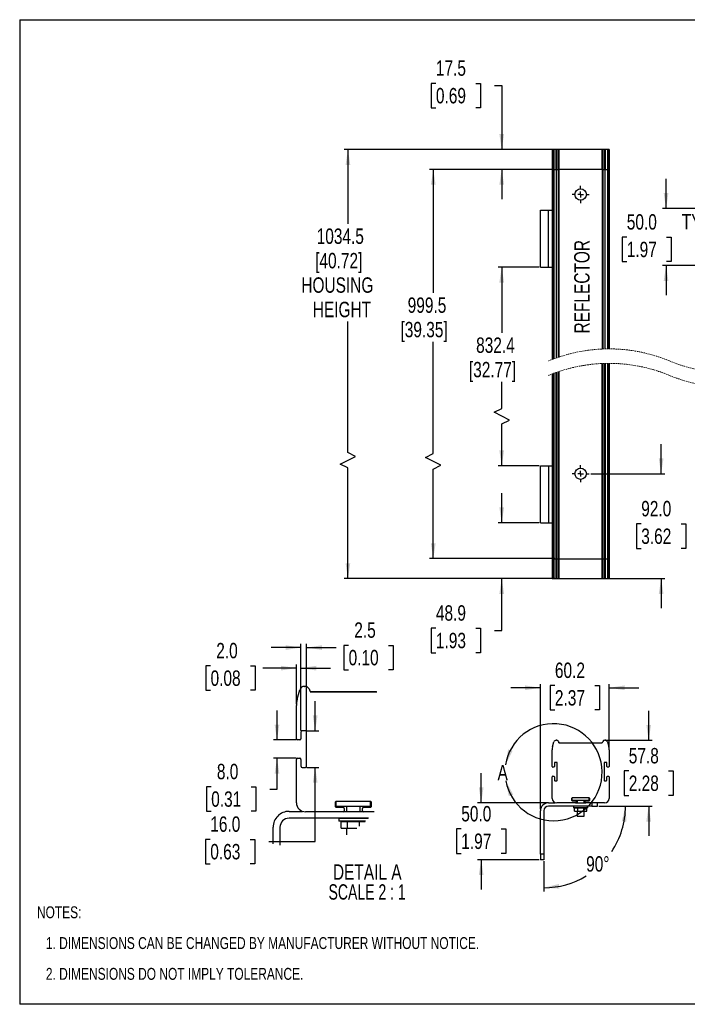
# Model space of a CAD drawing. Header units: millimetres. Extents: x 0 to 1118, y 0 to 864.
# Tile 1 of 3: x 0 to 585, y 0 to 864. Entities that reach past the tile are written whole.
import ezdxf

# ---------------------------------------------------------------- set-up
doc = ezdxf.new("R2010")
doc.units = ezdxf.units.MM
doc.linetypes.add('CENTERX2', pattern=[20.32, 12.7, -2.54, 2.54, -2.54])
doc.linetypes.add('HIDDEN', pattern=[1.905, 1.27, -0.635])
doc.layers.add('CENTER', color=40, linetype='CENTERX2')
doc.layers.add('DIMENSIONS', color=140, linetype='Continuous', lineweight=25)
doc.layers.add('TEXT', color=140, linetype='Continuous', lineweight=25)
doc.styles.add('SLDTEXTSTYLE0', font='TXT', dxfattribs={"width": 0.75})
doc.styles.add('SLDTEXTSTYLE1', font='TXT', dxfattribs={"width": 0.681818})
doc.dimstyles.new('SLDDIMSTYLE1', dxfattribs={"dimtxt": 13.5, "dimasz": 13.5, "dimexe": 0, "dimexo": 0.0625, "dimgap": 3.375, "dimtad": 0, "dimtih": 1, "dimtoh": 1, "dimdec": 1, "dimrnd": 1e-09, "dimzin": 4, "dimdsep": 46, "dimtxsty": 'SLDTEXTSTYLE0', "dimsah": 1, "dimcen": 0.09, "dimadec": 0, "dimazin": 1, "dimtfac": 1, "dimtdec": 1, "dimtmove": 0, "dimatfit": 0, "dimfxl": 0, "dimfrac": 2, "dimtolj": 1, "dimtzin": 12, "dimarcsym": 0})
doc.dimstyles.new('SLDDIMSTYLE2', dxfattribs={"dimtxt": 13.5, "dimasz": 13.5, "dimexe": 0, "dimexo": 0.0625, "dimgap": 3.375, "dimtad": 0, "dimtih": 1, "dimtoh": 1, "dimdec": 1, "dimrnd": 1e-09, "dimzin": 12, "dimdsep": 46, "dimtxsty": 'SLDTEXTSTYLE0', "dimsah": 1, "dimcen": 0.09, "dimadec": 0, "dimazin": 3, "dimtfac": 1, "dimtdec": 1, "dimtofl": 0, "dimtmove": 0, "dimatfit": 3, "dimfxl": 0, "dimfrac": 2, "dimtolj": 1, "dimtzin": 12, "dimarcsym": 0})
doc.dimstyles.new('SLDDIMSTYLE3', dxfattribs={"dimtxt": 13.5, "dimasz": 13.5, "dimexe": 0, "dimexo": 0.0625, "dimgap": 3.375, "dimtad": 0, "dimtih": 1, "dimtoh": 1, "dimdec": 1, "dimrnd": 1e-09, "dimzin": 12, "dimdsep": 46, "dimtxsty": 'SLDTEXTSTYLE0', "dimsah": 1, "dimcen": 0.09, "dimadec": 0, "dimazin": 3, "dimtfac": 1, "dimtdec": 1, "dimtmove": 0, "dimatfit": 0, "dimfxl": 0, "dimfrac": 2, "dimtolj": 1, "dimtzin": 12, "dimarcsym": 0})
doc.dimstyles.new('SLDDIMSTYLE4', dxfattribs={"dimtxt": 13.5, "dimasz": 13.5, "dimexe": 0, "dimexo": 0.0625, "dimgap": 3.375, "dimtad": 0, "dimtih": 1, "dimtoh": 1, "dimdec": 4, "dimzin": 12, "dimdsep": 46, "dimtxsty": 'SLDTEXTSTYLE0', "dimsah": 1, "dimcen": 0.09, "dimadec": 0, "dimazin": 3, "dimtfac": 1, "dimtdec": 0, "dimtofl": 0, "dimtmove": 0, "dimatfit": 3, "dimfxl": 0, "dimfrac": 2, "dimtolj": 1, "dimtzin": 12, "dimarcsym": 0})
doc.dimstyles.new('SLDDIMSTYLE5', dxfattribs={"dimtxt": 13.5, "dimasz": 13.5, "dimexe": 0, "dimexo": 0.0625, "dimgap": 3.375, "dimtad": 0, "dimtih": 1, "dimtoh": 1, "dimdec": 1, "dimlfac": 0.5, "dimrnd": 1e-09, "dimzin": 12, "dimdsep": 46, "dimtxsty": 'SLDTEXTSTYLE0', "dimsah": 1, "dimcen": 0.09, "dimadec": 0, "dimazin": 3, "dimtfac": 1, "dimtdec": 1, "dimtmove": 0, "dimatfit": 0, "dimfxl": 0, "dimfrac": 2, "dimtolj": 1, "dimtzin": 12, "dimarcsym": 0})
doc.dimstyles.new('SLDDIMSTYLE6', dxfattribs={"dimtxt": 13.5, "dimasz": 13.5, "dimexe": 0, "dimexo": 0.0625, "dimgap": 3.375, "dimtad": 0, "dimtih": 1, "dimtoh": 1, "dimdec": 1, "dimlfac": 0.5, "dimrnd": 1e-09, "dimzin": 4, "dimdsep": 46, "dimtxsty": 'SLDTEXTSTYLE0', "dimsah": 1, "dimcen": 0.09, "dimadec": 0, "dimazin": 1, "dimtfac": 1, "dimtdec": 1, "dimtmove": 0, "dimatfit": 0, "dimfxl": 0, "dimfrac": 2, "dimtolj": 1, "dimtzin": 12, "dimarcsym": 0})

# ---------------------------------------------------------------- blocks, each defined once
blk = doc.blocks.new('SW_NOTE_0_2')
at = {"layer": 'TEXT', "color": 0, "attachment_point": 1, "style": 'SLDTEXTSTYLE0'}
for s, insert, char_height in [('NOTES:', (0, 13.46), 10.439), ('1. DIMENSIONS CAN BE CHANGED BY MANUFACTURER WITHOUT NOTICE.', (7.83, -13.54), 10.4394), ('2. DIMENSIONS DO NOT IMPLY TOLERANCE.', (7.83, -40.54), 10.4394)]:
    blk.add_mtext(s, dxfattribs=dict(at, insert=insert, char_height=char_height))
blk = doc.blocks.new('_D_4')
at = {"layer": 'DIMENSIONS'}
for p, q in [((422.59, 422.29), (422.59, 448.25)), ((455.32, 422.29), (419.41, 422.29)), ((469.27, 373.37), (419.41, 373.37)), ((422.59, 327.86), (422.59, 373.37)), ((364.89, 329.85), (360.77, 329.85)), ((360.77, 329.85), (360.77, 308.42)), ((399.8, 329.85), (403.91, 329.85)), ((403.91, 329.85), (403.91, 308.42)), ((416.24, 327.86), (422.59, 327.86)), ((360.77, 308.42), (364.89, 308.42)), ((403.91, 308.42), (399.8, 308.42))]:
    blk.add_line(p, q, dxfattribs=at)
for points in [[(422.59, 422.29), (424.67, 435.79), (420.51, 435.79)], [(422.59, 373.37), (420.51, 359.87), (424.67, 359.87)]]:
    blk.add_solid(points, dxfattribs=at)
at = {"layer": 'DIMENSIONS', "char_height": 13.5, "attachment_point": 1, "style": 'SLDTEXTSTYLE0'}
for s, insert in [('48.9', (364.89, 349.99)), ('1.93', (364.89, 325.82))]:
    blk.add_mtext(s, dxfattribs=dict(at, insert=insert))
blk = doc.blocks.new('_D_5')
at = {"layer": 'DIMENSIONS'}
for p, q in [((455.32, 646.58), (419.41, 646.58)), ((422.59, 646.58), (422.59, 588.93)), ((422.59, 522.61), (422.59, 546.07)), ((415.84, 519.24), (422.59, 522.61)), ((429.34, 512.49), (415.84, 519.24)), ((422.59, 509.11), (429.34, 512.49)), ((422.59, 472.29), (422.59, 509.11)), ((455.32, 472.29), (419.41, 472.29))]:
    blk.add_line(p, q, dxfattribs=at)
for points in [[(422.59, 646.58), (420.51, 633.08), (424.67, 633.08)], [(422.59, 472.29), (424.67, 485.79), (420.51, 485.79)]]:
    blk.add_solid(points, dxfattribs=at)
at = {"layer": 'DIMENSIONS', "char_height": 13.5, "attachment_point": 1, "style": 'SLDTEXTSTYLE0'}
for s, insert in [('832.4', (400.15, 584.9)), ('[32.77]', (393.83, 563.47))]:
    blk.add_mtext(s, dxfattribs=dict(at, insert=insert))
blk = doc.blocks.new('_D_6')
at = {"layer": 'DIMENSIONS'}
for p, q in [((467.01, 732.26), (359.41, 732.26)), ((362.59, 732.26), (362.59, 624.01)), ((362.59, 482.97), (362.59, 581.14)), ((355.84, 479.59), (362.59, 482.97)), ((369.34, 472.84), (355.84, 479.59)), ((362.59, 469.47), (369.34, 472.84)), ((362.59, 390.87), (362.59, 469.47)), ((469.27, 390.87), (359.41, 390.87))]:
    blk.add_line(p, q, dxfattribs=at)
for points in [[(362.59, 732.26), (360.51, 718.76), (364.67, 718.76)], [(362.59, 390.87), (364.67, 404.37), (360.51, 404.37)]]:
    blk.add_solid(points, dxfattribs=at)
at = {"layer": 'DIMENSIONS', "char_height": 13.5, "attachment_point": 1, "style": 'SLDTEXTSTYLE0'}
for s, insert in [('999.5', (340.15, 619.98)), ('[39.35]', (333.83, 598.55))]:
    blk.add_mtext(s, dxfattribs=dict(at, insert=insert))
blk = doc.blocks.new('_D_7')
at = {"layer": 'DIMENSIONS'}
for p, q in [((364.89, 807.75), (360.77, 807.75)), ((360.77, 807.75), (360.77, 786.32)), ((399.8, 807.75), (403.91, 807.75)), ((403.91, 807.75), (403.91, 786.32)), ((416.24, 805.76), (422.59, 805.76)), ((422.59, 805.76), (422.59, 749.76)), ((360.77, 786.32), (364.89, 786.32)), ((403.91, 786.32), (399.8, 786.32)), ((469.27, 749.76), (419.41, 749.76)), ((467.01, 732.26), (419.41, 732.26)), ((422.59, 732.26), (422.59, 706.3))]:
    blk.add_line(p, q, dxfattribs=at)
for points in [[(422.59, 749.76), (424.67, 763.26), (420.51, 763.26)], [(422.59, 732.26), (420.51, 718.76), (424.67, 718.76)]]:
    blk.add_solid(points, dxfattribs=at)
at = {"layer": 'DIMENSIONS', "char_height": 13.5, "attachment_point": 1, "style": 'SLDTEXTSTYLE0'}
for s, insert in [('17.5', (364.89, 827.9)), ('0.69', (364.89, 803.72))]:
    blk.add_mtext(s, dxfattribs=dict(at, insert=insert))
blk = doc.blocks.new('_D_8')
at = {"layer": 'DIMENSIONS'}
for p, q in [((469.27, 749.76), (284.6, 749.76)), ((287.78, 749.76), (287.78, 684.49)), ((287.78, 483.98), (287.78, 598.77)), ((294.53, 480.6), (287.78, 483.98)), ((281.03, 473.85), (294.53, 480.6)), ((287.78, 470.48), (281.03, 473.85)), ((287.78, 373.37), (287.78, 470.48)), ((469.27, 373.37), (284.6, 373.37))]:
    blk.add_line(p, q, dxfattribs=at)
for points in [[(287.78, 749.76), (285.7, 736.26), (289.85, 736.26)], [(287.78, 373.37), (289.85, 386.87), (285.7, 386.87)]]:
    blk.add_solid(points, dxfattribs=at)
at = {"layer": 'DIMENSIONS', "char_height": 13.5, "attachment_point": 1, "style": 'SLDTEXTSTYLE0'}
for s, insert in [('1034.5', (260.35, 680.46)), ('[40.72]', (259.01, 659.03)), ('HOUSING', (246.89, 637.6)), ('HEIGHT', (256.93, 616.17))]:
    blk.add_mtext(s, dxfattribs=dict(at, insert=insert))
blk = doc.blocks.new('_D_9')
at = {"layer": 'DIMENSIONS'}
for p, q in [((566.68, 697.97), (566.68, 723.93)), ((611.35, 697.97), (563.5, 697.97)), ((532.24, 672.87), (528.13, 672.87)), ((528.13, 672.87), (528.13, 651.44)), ((567.15, 672.87), (571.27, 672.87)), ((571.27, 672.87), (571.27, 651.44)), ((528.13, 651.44), (532.24, 651.44)), ((611.35, 647.97), (563.5, 647.97)), ((566.68, 647.97), (566.68, 622.01)), ((571.27, 651.44), (567.15, 651.44))]:
    blk.add_line(p, q, dxfattribs=at)
for points in [[(566.68, 697.97), (568.75, 711.47), (564.6, 711.47)], [(566.68, 647.97), (564.6, 634.47), (568.75, 634.47)]]:
    blk.add_solid(points, dxfattribs=at)
at = {"layer": 'DIMENSIONS', "char_height": 13.5, "attachment_point": 1, "style": 'SLDTEXTSTYLE0'}
for s, insert in [('50.0', (532.24, 693.01)), ('TYP', (580.44, 693.22)), ('1.97', (532.24, 668.84))]:
    blk.add_mtext(s, dxfattribs=dict(at, insert=insert))
blk = doc.blocks.new('_D_10')
at = {"layer": 'DIMENSIONS'}
for p, q in [((562.36, 465.37), (562.36, 491.33)), ((500.59, 465.37), (565.54, 465.37)), ((544.91, 421.35), (540.79, 421.35)), ((540.79, 421.35), (540.79, 399.92)), ((579.82, 421.35), (583.93, 421.35)), ((583.93, 421.35), (583.93, 399.92)), ((540.79, 399.92), (544.91, 399.92)), ((583.93, 399.92), (579.82, 399.92)), ((514.28, 373.37), (565.54, 373.37)), ((562.36, 373.37), (562.36, 347.4))]:
    blk.add_line(p, q, dxfattribs=at)
for points in [[(562.36, 465.37), (564.44, 478.87), (560.29, 478.87)], [(562.36, 373.37), (560.29, 359.87), (564.44, 359.87)]]:
    blk.add_solid(points, dxfattribs=at)
at = {"layer": 'DIMENSIONS', "char_height": 13.5, "attachment_point": 1, "style": 'SLDTEXTSTYLE0'}
for s, insert in [('92.0', (544.91, 441.5)), ('3.62', (544.91, 417.32))]:
    blk.add_mtext(s, dxfattribs=dict(at, insert=insert))
blk = doc.blocks.new('SW_CENTERMARKSYMBOL_0')
at = {"layer": 'CENTER', "color": 0}
for p, q in [((-5.08, 0), (-7.54, 0)), ((0, 0), (-2.54, 0)), ((0, 5.08), (0, 7.54)), ((0, 0), (0, 2.54)), ((0, 0), (0, -2.54)), ((0, 0), (2.54, 0)), ((5.08, 0), (7.54, 0)), ((0, -5.08), (0, -7.54))]:
    blk.add_line(p, q, dxfattribs=at)
blk = doc.blocks.new('SW_CENTERMARKSYMBOL_3')
at = {"layer": 'CENTER', "color": 0}
for p, q in [((-5.08, 0), (-7.54, 0)), ((0, 0), (-2.54, 0)), ((0, 5.08), (0, 7.54)), ((0, 0), (0, 2.54)), ((0, 0), (0, -2.54)), ((0, 0), (2.54, 0)), ((5.08, 0), (7.54, 0)), ((0, -5.08), (0, -7.54))]:
    blk.add_line(p, q, dxfattribs=at)
blk = doc.blocks.new('_D_11')
at = {"layer": 'DIMENSIONS'}
for p, q in [((404.59, 176.8), (404.59, 202.76)), ((462.32, 176.8), (401.41, 176.8)), ((387.13, 153.79), (383.02, 153.79)), ((383.02, 153.79), (383.02, 132.36)), ((422.05, 153.79), (426.16, 153.79)), ((426.16, 153.79), (426.16, 132.36)), ((383.02, 132.36), (387.13, 132.36)), ((426.16, 132.36), (422.05, 132.36)), ((455.32, 126.8), (401.41, 126.8)), ((404.59, 126.8), (404.59, 100.84))]:
    blk.add_line(p, q, dxfattribs=at)
for points in [[(404.59, 176.8), (406.67, 190.3), (402.51, 190.3)], [(404.59, 126.8), (402.51, 113.3), (406.67, 113.3)]]:
    blk.add_solid(points, dxfattribs=at)
at = {"layer": 'DIMENSIONS', "char_height": 13.5, "attachment_point": 1, "style": 'SLDTEXTSTYLE0'}
for s, insert in [('50.0', (387.13, 173.93)), ('1.97', (387.13, 149.76))]:
    blk.add_mtext(s, dxfattribs=dict(at, insert=insert))
blk = doc.blocks.new('_D_12')
at = {"layer": 'DIMENSIONS'}
for p, q in [((456.59, 277.61), (430.63, 277.61)), ((456.59, 171.07), (456.59, 280.78)), ((469.23, 279.59), (465.11, 279.59)), ((465.11, 279.59), (465.11, 258.16)), ((504.14, 279.59), (508.25, 279.59)), ((508.25, 279.59), (508.25, 258.16)), ((516.78, 224.46), (516.78, 280.78)), ((516.78, 277.61), (542.74, 277.61)), ((465.11, 258.16), (469.23, 258.16)), ((508.25, 258.16), (504.14, 258.16))]:
    blk.add_line(p, q, dxfattribs=at)
for points in [[(456.59, 277.61), (443.09, 279.68), (443.09, 275.53)], [(516.78, 277.61), (530.28, 275.53), (530.28, 279.68)]]:
    blk.add_solid(points, dxfattribs=at)
at = {"layer": 'DIMENSIONS', "char_height": 13.5, "attachment_point": 1, "style": 'SLDTEXTSTYLE0'}
for s, insert in [('60.2', (469.23, 299.74)), ('2.37', (469.23, 275.57))]:
    blk.add_mtext(s, dxfattribs=dict(at, insert=insert))
blk = doc.blocks.new('_D_13')
at = {"layer": 'DIMENSIONS'}
for p, q in [((551.44, 231.59), (551.44, 257.55)), ((514.54, 231.59), (554.61, 231.59)), ((533.98, 204.68), (529.87, 204.68)), ((529.87, 204.68), (529.87, 183.25)), ((568.89, 204.68), (573.01, 204.68)), ((573.01, 204.68), (573.01, 183.25)), ((529.87, 183.25), (533.98, 183.25)), ((573.01, 183.25), (568.89, 183.25)), ((507.86, 173.8), (554.61, 173.8)), ((551.44, 173.8), (551.44, 147.84))]:
    blk.add_line(p, q, dxfattribs=at)
for points in [[(551.44, 231.59), (553.51, 245.09), (549.36, 245.09)], [(551.44, 173.8), (549.36, 160.3), (553.51, 160.3)]]:
    blk.add_solid(points, dxfattribs=at)
at = {"layer": 'DIMENSIONS', "char_height": 13.5, "attachment_point": 1, "style": 'SLDTEXTSTYLE0'}
for s, insert in [('57.8', (533.98, 224.83)), ('2.28', (533.98, 200.66))]:
    blk.add_mtext(s, dxfattribs=dict(at, insert=insert))
blk = doc.blocks.new('_D_14')
at = {"layer": 'DIMENSIONS'}
for p, q in [((507.86, 173.8), (534.32, 173.8)), ((459.59, 125.53), (459.59, 99.07))]:
    blk.add_line(p, q, dxfattribs=at)
for start, end in [(326.12703, 0), (270, 301.15754)]:
    blk.add_arc((459.59, 173.8), 71.56, start, end, dxfattribs=at)
for points in [[(531.14, 173.8), (527.82, 160.55), (531.96, 160.17)], [(459.59, 102.25), (473.22, 101.44), (472.84, 105.57)]]:
    blk.add_solid(points, dxfattribs=at)
at = {"layer": 'DIMENSIONS', "insert": (496.61, 129.89), "char_height": 13.5, "attachment_point": 1, "style": 'SLDTEXTSTYLE0'}
blk.add_mtext('90°', dxfattribs=at)
blk = doc.blocks.new('_D_18')
at = {"layer": 'DIMENSIONS'}
for p, q in [((246.55, 312.86), (220.59, 312.86)), ((246.55, 240.1), (246.55, 316.03)), ((251.55, 240.1), (251.55, 316.03)), ((251.55, 312.86), (277.37, 312.86)), ((288.34, 314.85), (284.23, 314.85)), ((284.23, 314.85), (284.23, 293.41)), ((323.25, 314.85), (327.36, 314.85)), ((327.36, 314.85), (327.36, 293.41)), ((284.23, 293.41), (288.34, 293.41)), ((327.36, 293.41), (323.25, 293.41))]:
    blk.add_line(p, q, dxfattribs=at)
for points in [[(246.55, 312.86), (233.05, 314.93), (233.05, 310.78)], [(251.55, 312.86), (265.05, 310.78), (265.05, 314.93)]]:
    blk.add_solid(points, dxfattribs=at)
at = {"layer": 'DIMENSIONS', "char_height": 13.5, "attachment_point": 1, "style": 'SLDTEXTSTYLE0'}
for s, insert in [('2.5', (293.33, 334.99)), ('0.10', (288.34, 310.82))]:
    blk.add_mtext(s, dxfattribs=dict(at, insert=insert))
blk = doc.blocks.new('_D_19')
at = {"layer": 'DIMENSIONS'}
for p, q in [((167.32, 296.85), (163.21, 296.85)), ((163.21, 296.85), (163.21, 275.41)), ((202.23, 296.85), (206.35, 296.85)), ((206.35, 296.85), (206.35, 275.41)), ((242.55, 294.86), (213.2, 294.86)), ((242.55, 263.29), (242.55, 298.03)), ((246.55, 240.1), (246.55, 298.03)), ((246.55, 294.86), (272.51, 294.86)), ((163.21, 275.41), (167.32, 275.41)), ((206.35, 275.41), (202.23, 275.41))]:
    blk.add_line(p, q, dxfattribs=at)
for points in [[(242.55, 294.86), (229.05, 296.93), (229.05, 292.78)], [(246.55, 294.86), (260.05, 292.78), (260.05, 296.93)]]:
    blk.add_solid(points, dxfattribs=at)
at = {"layer": 'DIMENSIONS', "char_height": 13.5, "attachment_point": 1, "style": 'SLDTEXTSTYLE0'}
for s, insert in [('2.0', (172.31, 316.99)), ('0.08', (167.32, 292.82))]:
    blk.add_mtext(s, dxfattribs=dict(at, insert=insert))
blk = doc.blocks.new('_D_20')
at = {"layer": 'DIMENSIONS'}
for p, q in [((225.58, 231.83), (225.58, 257.79)), ((242.28, 231.83), (222.41, 231.83)), ((242.28, 215.83), (222.41, 215.83)), ((225.58, 188.8), (225.58, 215.83)), ((167.88, 190.79), (163.77, 190.79)), ((163.77, 190.79), (163.77, 169.36)), ((202.79, 190.79), (206.91, 190.79)), ((206.91, 190.79), (206.91, 169.36)), ((219.23, 188.8), (225.58, 188.8)), ((163.77, 169.36), (167.88, 169.36)), ((206.91, 169.36), (202.79, 169.36))]:
    blk.add_line(p, q, dxfattribs=at)
for points in [[(225.58, 231.83), (227.66, 245.33), (223.51, 245.33)], [(225.58, 215.83), (223.51, 202.33), (227.66, 202.33)]]:
    blk.add_solid(points, dxfattribs=at)
at = {"layer": 'DIMENSIONS', "char_height": 13.5, "attachment_point": 1, "style": 'SLDTEXTSTYLE0'}
for s, insert in [('8.0', (172.87, 210.93)), ('0.31', (167.88, 186.76))]:
    blk.add_mtext(s, dxfattribs=dict(at, insert=insert))
blk = doc.blocks.new('_D_21')
at = {"layer": 'DIMENSIONS'}
for p, q in [((259.05, 239.83), (259.05, 265.79)), ((251.82, 239.83), (262.22, 239.83)), ((251.82, 207.83), (262.22, 207.83)), ((259.05, 142.69), (259.05, 207.83)), ((167.09, 144.67), (162.98, 144.67)), ((162.98, 144.67), (162.98, 123.24)), ((202, 144.67), (206.12, 144.67)), ((206.12, 144.67), (206.12, 123.24)), ((218.44, 142.69), (259.05, 142.69)), ((162.98, 123.24), (167.09, 123.24)), ((206.12, 123.24), (202, 123.24))]:
    blk.add_line(p, q, dxfattribs=at)
for points in [[(259.05, 239.83), (261.13, 253.33), (256.97, 253.33)], [(259.05, 207.83), (256.97, 194.33), (261.13, 194.33)]]:
    blk.add_solid(points, dxfattribs=at)
at = {"layer": 'DIMENSIONS', "char_height": 13.5, "attachment_point": 1, "style": 'SLDTEXTSTYLE0'}
for s, insert in [('16.0', (167.09, 164.82)), ('0.63', (167.09, 140.64))]:
    blk.add_mtext(s, dxfattribs=dict(at, insert=insert))
blk = doc.blocks.new('SW_NOTE_0_3')
at = {"layer": 'TEXT', "color": 0, "char_height": 13.5, "attachment_point": 2}
for s, insert, style in [('DETAIL A', (36.28, 17.4), 'SLDTEXTSTYLE0'), ('SCALE 2 : 1', (36.16, -0.05), 'SLDTEXTSTYLE1')]:
    blk.add_mtext(s, dxfattribs=dict(at, insert=insert, style=style))

msp = doc.modelspace()

# ---------------------------------------------------------------- linework, layer by layer
at = {"color": 7, "linetype": 'Continuous'}
for p, q in [((-0.00051, 863.60028), (-0.00051, 0.00028)), ((-0.00051, 863.60028), (1117.59949, 863.60028)), ((1117.59949, 0.00028), (-0.00051, 0.00028))]:
    msp.add_line(p, q, dxfattribs=at)
for p, q in [((466.77822, 749.76438), (466.77822, 732.26437)), ((467.16299, 749.76438), (466.77822, 749.76438)), ((467.16299, 749.76438), (467.16299, 732.26437)), ((468.36378, 749.76438), (467.16299, 749.76438)), ((468.36378, 749.76438), (468.36378, 732.26437)), ((470.28683, 749.76438), (468.36378, 749.76438)), ((470.28683, 732.26437), (470.28683, 749.76438)), ((470.28683, 749.76438), (470.54314, 749.76438)), ((470.54314, 749.76438), (470.54314, 732.26437)), ((472.33199, 749.76438), (470.54314, 749.76438)), ((472.33199, 732.26437), (472.33199, 749.76438)), ((472.33199, 749.76438), (472.72642, 749.76438)), ((472.72642, 732.26437), (472.72642, 749.76438)), ((472.7792, 749.76438), (472.72642, 749.76438)), ((472.7792, 749.76438), (472.7792, 732.26437)), ((510.77725, 749.76438), (472.7792, 749.76438)), ((510.77725, 732.26437), (510.77725, 749.76438)), ((510.83003, 749.76438), (510.77725, 749.76438)), ((510.83003, 749.76438), (510.83003, 732.26437)), ((510.83003, 749.76438), (511.22446, 749.76438)), ((511.22446, 749.76438), (511.22446, 732.26437)), ((513.01332, 749.76438), (511.22446, 749.76438)), ((513.01332, 732.26437), (513.01332, 749.76438)), ((513.01332, 749.76438), (513.26962, 749.76438)), ((513.26962, 749.76438), (513.26962, 732.26437)), ((515.19267, 749.76438), (513.26962, 749.76438)), ((515.19267, 749.76438), (515.19267, 732.26437)), ((516.39347, 749.76438), (515.19267, 749.76438)), ((516.39347, 749.76438), (516.39347, 732.26437)), ((516.77823, 749.76438), (516.39347, 749.76438)), ((516.77823, 749.76438), (516.77823, 732.26437)), ((466.77822, 732.26437), (466.77822, 565.5356)), ((466.77822, 732.26437), (467.16299, 732.26437)), ((467.16299, 732.26437), (467.16299, 565.68416)), ((467.16299, 732.26437), (468.36378, 732.26437)), ((468.36378, 732.26437), (468.36378, 566.13939)), ((468.36378, 732.26437), (470.28683, 732.26437)), ((470.28683, 732.26437), (470.28683, 566.84201)), ((470.28683, 732.26437), (472.33199, 732.26437)), ((472.33199, 567.55405), (472.33199, 732.26437)), ((472.72642, 732.26437), (472.33199, 732.26437)), ((472.72642, 732.26437), (472.72642, 567.68724)), ((472.72642, 732.26437), (472.7792, 732.26437)), ((472.7792, 567.70497), (472.7792, 732.26437)), ((510.77725, 732.26437), (472.7792, 732.26437)), ((510.77725, 732.26437), (510.77725, 574.75071)), ((510.83003, 732.26437), (510.77725, 732.26437)), ((510.83003, 574.75298), (510.83003, 732.26437)), ((511.22446, 732.26437), (510.83003, 732.26437)), ((511.22446, 732.26437), (511.22446, 574.76919)), ((511.22446, 732.26437), (513.01332, 732.26437)), ((513.01332, 732.26437), (513.01332, 574.82859)), ((513.01332, 732.26437), (515.19267, 732.26437)), ((515.19267, 732.26437), (515.19267, 574.86957)), ((515.19267, 732.26437), (516.39347, 732.26437)), ((516.39347, 732.26437), (516.39347, 574.87746)), ((516.39347, 732.26437), (516.77823, 732.26437)), ((516.77823, 732.26437), (516.77823, 574.87776)), ((456.589, 646.57982), (456.589, 696.57981)), ((456.589, 696.57981), (463.589, 696.57981)), ((463.589, 646.57982), (463.589, 696.57981)), ((463.589, 696.57981), (466.77822, 696.57981)), ((456.589, 646.57982), (463.589, 646.57982)), ((463.589, 646.57982), (466.77822, 646.57982)), ((510.77725, 390.86553), (510.77725, 562.05074)), ((510.83003, 390.86553), (510.83003, 562.05297)), ((511.22446, 562.06918), (511.22446, 390.86553)), ((513.01332, 390.86553), (513.01332, 562.12858)), ((513.26962, 562.1352), (513.26962, 390.86553)), ((515.19267, 562.16959), (515.19267, 390.86553)), ((516.39347, 562.17746), (516.39347, 390.86553)), ((516.77823, 562.17778), (516.77823, 390.86553)), ((466.77822, 552.83559), (466.77822, 390.86553)), ((467.16299, 552.98416), (467.16299, 390.86553)), ((468.36378, 553.43939), (468.36378, 390.86553)), ((470.28683, 390.86553), (470.28683, 554.14201)), ((470.54314, 554.2332), (470.54314, 390.86553)), ((472.33199, 390.86553), (472.33199, 554.85404)), ((472.72642, 554.98726), (472.72642, 390.86553)), ((472.7792, 555.00499), (472.7792, 390.86553)), ((456.589, 422.28732), (456.589, 472.28733)), ((456.589, 472.28733), (463.589, 472.28733)), ((463.589, 472.28733), (463.589, 422.28732)), ((463.589, 472.28733), (466.77822, 472.28733)), ((456.589, 422.28732), (463.589, 422.28732)), ((463.589, 422.28732), (466.77822, 422.28732)), ((466.77822, 390.86553), (467.16299, 390.86553)), ((466.77822, 390.86553), (466.77822, 373.36549)), ((467.16299, 390.86553), (468.36378, 390.86553)), ((467.16299, 390.86553), (467.16299, 373.36549)), ((468.36378, 390.86553), (470.28683, 390.86553)), ((468.36378, 390.86553), (468.36378, 373.36549)), ((470.28683, 390.86553), (470.54314, 390.86553)), ((470.28683, 373.36549), (470.28683, 390.86553)), ((470.54314, 390.86553), (472.33199, 390.86553)), ((470.54314, 390.86553), (470.54314, 373.36549)), ((472.33199, 390.86553), (472.72642, 390.86553)), ((472.33199, 373.36549), (472.33199, 390.86553)), ((472.72642, 390.86553), (472.7792, 390.86553)), ((472.72642, 373.36549), (472.72642, 390.86553)), ((472.7792, 390.86553), (510.77725, 390.86553)), ((472.7792, 390.86553), (472.7792, 373.36549)), ((510.77725, 390.86553), (510.83003, 390.86553)), ((510.77725, 373.36549), (510.77725, 390.86553)), ((510.83003, 390.86553), (511.22446, 390.86553)), ((510.83003, 390.86553), (510.83003, 373.36549)), ((511.22446, 390.86553), (513.01332, 390.86553)), ((511.22446, 390.86553), (511.22446, 373.36549)), ((513.01332, 390.86553), (513.26962, 390.86553)), ((513.01332, 373.36549), (513.01332, 390.86553)), ((513.26962, 390.86553), (515.19267, 390.86553)), ((513.26962, 390.86553), (513.26962, 373.36549)), ((515.19267, 390.86553), (516.39347, 390.86553)), ((515.19267, 390.86553), (515.19267, 373.36549)), ((516.39347, 390.86553), (516.77823, 390.86553)), ((516.39347, 390.86553), (516.39347, 373.36549)), ((516.77823, 390.86553), (516.77823, 373.36549)), ((466.77822, 373.36549), (467.16299, 373.36549)), ((467.16299, 373.36549), (468.36378, 373.36549)), ((468.36378, 373.36549), (470.28683, 373.36549)), ((470.28683, 373.36549), (470.54314, 373.36549)), ((470.54314, 373.36549), (472.33199, 373.36549)), ((472.33199, 373.36549), (472.72642, 373.36549)), ((472.72642, 373.36549), (472.7792, 373.36549)), ((472.7792, 373.36549), (510.77725, 373.36549)), ((510.77725, 373.36549), (510.83003, 373.36549)), ((510.83003, 373.36549), (511.22446, 373.36549)), ((511.22446, 373.36549), (513.01332, 373.36549)), ((513.01332, 373.36549), (513.26962, 373.36549)), ((513.26962, 373.36549), (515.19267, 373.36549)), ((515.19267, 373.36549), (516.39347, 373.36549)), ((516.39347, 373.36549), (516.77823, 373.36549)), ((249.56574, 278.82576), (250.07834, 278.82576)), ((253.65605, 276.61461), (254.44498, 275.03688)), ((243.3181, 267.51906), (245.71969, 275.92463)), ((254.55048, 274.58966), (254.55048, 274.1257)), ((254.55048, 274.32567), (312.83053, 274.32567)), ((254.55048, 274.1257), (312.98219, 274.1257)), ((242.5486, 232.82576), (242.5486, 262.02465)), ((246.54855, 238.82574), (246.54855, 232.82576)), ((250.5485, 239.82573), (247.5486, 239.82573)), ((251.54855, 208.82571), (251.54855, 238.82574)), ((245.54851, 231.82571), (243.54853, 231.82571)), ((467.163, 225.9377), (468.36379, 230.14048)), ((470.28682, 231.59105), (470.54312, 231.59105)), ((472.33197, 230.48547), (472.72644, 229.6966)), ((472.77919, 229.473), (472.77919, 229.24102)), ((472.77919, 229.341), (510.77727, 229.341)), ((472.77919, 229.24102), (510.77727, 229.24102)), ((510.77727, 229.24102), (510.77727, 229.473)), ((510.83002, 229.6966), (511.22448, 230.48547)), ((513.01333, 231.59105), (513.26963, 231.59105)), ((515.19266, 230.14048), (516.39345, 225.9377)), ((466.77825, 208.59105), (466.77825, 223.19049)), ((516.7782, 223.19049), (516.7782, 208.59105)), ((242.5486, 176.8257), (242.5486, 214.82575)), ((243.54853, 215.82574), (245.54851, 215.82574)), ((246.54855, 214.82575), (246.54855, 208.82571)), ((247.5486, 207.82572), (250.5485, 207.82572)), ((468.2782, 208.09102), (467.27821, 208.09102)), ((468.77822, 211.59104), (468.77822, 208.59105)), ((470.7782, 212.09103), (469.27825, 212.09103)), ((471.27822, 196.59102), (471.27822, 211.59104)), ((512.27823, 211.59104), (512.27823, 196.59102)), ((514.2782, 212.09103), (512.77825, 212.09103)), ((514.77823, 208.59105), (514.77823, 211.59104)), ((516.27824, 208.09102), (515.27825, 208.09102)), ((466.77825, 180.59102), (466.77825, 199.59104)), ((467.27821, 200.09104), (468.2782, 200.09104)), ((468.77822, 199.59104), (468.77822, 196.59102)), ((514.77823, 196.59102), (514.77823, 199.59104)), ((515.27825, 200.09104), (516.27824, 200.09104)), ((516.7782, 199.59104), (516.7782, 180.59102)), ((469.27825, 196.09103), (470.7782, 196.09103)), ((512.77825, 196.09103), (514.2782, 196.09103)), ((276.54852, 176.8257), (276.54852, 173.82568)), ((307.54854, 177.82569), (277.54857, 177.82569)), ((277.54857, 173.82568), (277.54857, 177.82569)), ((277.54857, 173.82568), (307.54854, 173.82568)), ((277.54857, 172.8257), (283.54861, 172.8257)), ((286.54851, 173.82568), (286.54851, 169.24703)), ((298.5486, 169.24703), (298.5486, 173.82568)), ((301.5485, 172.8257), (307.54854, 172.8257)), ((307.54854, 173.82568), (307.54854, 177.82569)), ((308.54859, 173.82568), (308.54859, 176.8257)), ((463.58898, 176.80168), (469.49723, 176.80168)), ((501.58903, 173.80166), (463.58898, 173.80166)), ((487.27825, 176.59101), (470.7782, 176.59101)), ((483.77821, 180.59102), (483.77821, 179.09101)), ((499.27822, 181.09101), (484.27823, 181.09101)), ((484.27823, 179.09101), (484.27823, 181.09101)), ((484.27823, 179.09101), (499.27822, 179.09101)), ((484.27823, 178.59102), (487.27825, 178.59102)), ((485.42574, 173.70954), (485.42574, 172.46497)), ((498.13071, 173.70954), (485.42574, 173.70954)), ((487.68601, 176.80168), (495.87044, 176.80168)), ((487.77822, 178.09102), (487.77822, 177.09101)), ((488.7782, 179.09101), (488.7782, 176.80168)), ((488.7782, 173.80166), (488.7782, 173.70954)), ((494.77825, 176.80168), (494.77825, 179.09101)), ((494.77825, 173.70954), (494.77825, 173.80166)), ((495.77823, 177.09101), (495.77823, 178.09102)), ((496.2782, 178.59102), (499.27822, 178.59102)), ((512.77825, 176.59101), (496.2782, 176.59101)), ((498.13071, 172.46497), (498.13071, 173.70954)), ((499.27822, 179.09101), (499.27822, 181.09101)), ((499.77824, 179.09101), (499.77824, 180.59102)), ((501.58903, 176.59101), (501.58903, 173.80166)), ((501.58903, 173.80166), (506.58903, 173.80166)), ((506.58903, 173.80166), (506.58903, 176.59101)), ((236.17007, 169.24703), (247.98657, 169.24703)), ((283.54861, 168.82569), (250.5485, 168.82569)), ((284.36412, 169.24703), (300.73299, 169.24703)), ((284.54854, 171.82571), (284.54854, 169.82567)), ((300.54857, 169.82567), (300.54857, 171.82571)), ((310.87241, 168.82569), (301.5485, 168.82569)), ((456.58901, 131.80167), (456.58901, 169.80169)), ((459.58898, 169.80169), (459.58898, 131.80167)), ((498.13071, 172.46497), (485.42574, 172.46497)), ((486.37822, 172.36147), (489.07825, 172.36147)), ((486.37822, 169.36148), (486.37822, 172.36147)), ((486.37822, 169.36148), (489.07825, 169.36148)), ((488.7782, 172.46497), (488.7782, 172.36147)), ((488.7782, 169.36148), (488.7782, 165.09101)), ((488.7782, 165.09101), (494.77825, 165.09101)), ((489.07825, 172.36147), (489.07825, 169.36148)), ((489.07825, 172.36147), (494.4782, 172.36147)), ((489.07825, 169.36148), (494.4782, 169.36148)), ((494.4782, 169.36148), (494.4782, 172.36147)), ((494.4782, 172.36147), (497.17823, 172.36147)), ((494.4782, 169.36148), (497.17823, 169.36148)), ((494.77825, 172.36147), (494.77825, 172.46497)), ((494.77825, 165.09101), (494.77825, 169.36148)), ((497.17823, 169.36148), (497.17823, 172.36147)), ((305.86429, 163.24699), (236.17007, 163.24699)), ((279.84359, 163.06275), (279.84359, 160.5736)), ((305.25352, 163.06275), (279.84359, 163.06275)), ((303.12191, 160.5736), (279.84359, 160.5736)), ((281.74855, 160.3666), (287.14861, 160.3666)), ((281.74855, 154.36661), (281.74855, 160.3666)), ((286.54851, 163.24699), (286.54851, 163.06275)), ((286.54851, 160.5736), (286.54851, 160.3666)), ((287.14861, 160.3666), (287.14861, 154.36661)), ((287.14861, 160.3666), (297.9485, 160.3666)), ((297.9485, 156.12652), (297.9485, 160.3666)), ((297.9485, 160.3666), (302.89898, 160.3666)), ((298.5486, 163.06275), (298.5486, 163.24699)), ((298.5486, 160.3666), (298.5486, 160.5736)), ((305.25352, 162.63049), (305.25352, 163.06275)), ((222.17013, 140.89252), (222.17013, 155.24703)), ((228.17006, 155.24703), (228.17006, 139.44408)), ((281.74855, 154.36661), (287.14861, 154.36661)), ((286.54851, 154.36661), (286.54851, 148.50579)), ((287.14861, 154.36661), (295.64739, 154.36661)), ((456.58901, 131.80167), (456.58901, 126.80167)), ((459.58898, 131.80167), (456.58901, 131.80167)), ((459.58898, 131.80167), (459.58898, 126.80167)), ((459.58898, 126.80167), (456.58901, 126.80167))]:
    msp.add_line(p, q)
for centre in [(491.77822, 710.26437), (491.77822, 465.36553)]:
    msp.add_circle(centre, 5)
at = {"color": 7, "linetype": 'HIDDEN', "lineweight": 18}
for centre, start, end in [((516.69905, 436.82864), 67.38013505, 112.61986495), ((516.69905, 424.12864), 67.38013505, 112.61986495), ((622.89071, 691.68862), 247.38013505, 292.61986495), ((622.89071, 678.98862), 247.38013505, 292.61986495)]:
    msp.add_arc(centre, 138.04915, start, end, dxfattribs=at)
for centre, radius, start, end in [((249.56583, 274.82572), 4.00004, 90.00123517, 164.05444087), ((250.0629, 274.85663), 4.00015, 26.07062404, 97.13953024), ((250.07837, 274.82581), 3.99995, 26.56447876, 90.00039579), ((253.55116, 274.58997), 0.99932, 359.98245039, 26.56497935), ((262.54236, 262.0256), 19.99376, 164.05235979, 180.00273791), ((247.54857, 238.82572), 1.00001, 89.99810624, 179.99847873), ((250.54853, 238.82572), 1.00001, 0.00152127, 90.00189376), ((243.54862, 232.82572), 1.00001, 179.99810637, 269.99506335), ((245.54854, 232.82572), 1.00001, 269.99810625, 0.00189375), ((476.77823, 223.19048), 10, 164.0546041, 180), ((470.28683, 229.59103), 2, 90, 164.0546041), ((470.53547, 229.60655), 2, 26.06917862, 97.1413714), ((470.54314, 229.59103), 2, 26.56505118, 90), ((472.27921, 229.473), 0.5, 360, 26.56505118), ((511.27725, 229.473), 0.5, 153.43494882, 180), ((513.01331, 229.59103), 2, 90, 153.43494882), ((513.26515, 229.60695), 2, 15.47167655, 97.23367946), ((513.26962, 229.59103), 2, 15.9453959, 90), ((506.77823, 223.19048), 10, 0, 15.9453959), ((243.54862, 214.82572), 1.00001, 90.00493664, 179.9984786), ((245.54854, 214.82572), 1.00001, 0.00152127, 90.00189376), ((247.54857, 208.82573), 1.00001, 180.00152127, 270.00189376), ((250.54853, 208.82573), 1.00001, 269.99810624, 359.99847873), ((467.27823, 208.59103), 0.5, 180, 270), ((468.27823, 208.59103), 0.5, 270, 0), ((469.27823, 211.59103), 0.5, 90, 180), ((470.77823, 211.59103), 0.5, 0, 90), ((512.77823, 211.59103), 0.5, 90, 180), ((514.27823, 211.59103), 0.5, 0, 90), ((515.27823, 208.59103), 0.5, 180, 270), ((516.27823, 208.59103), 0.5, 270, 0), ((467.27823, 199.59103), 0.5, 90, 180), ((468.27823, 199.59103), 0.5, 0, 90), ((515.27823, 199.59103), 0.5, 90, 180), ((516.27823, 199.59103), 0.5, 0, 90), ((469.27823, 196.59103), 0.5, 180, 270), ((470.77823, 196.59103), 0.5, 270, 0), ((512.77823, 196.59103), 0.5, 180, 270), ((514.27823, 196.59103), 0.5, 270, 0), ((250.54851, 176.82559), 7.99991, 179.99921115, 269.9999334), ((277.54854, 176.82568), 1.00001, 89.99810624, 179.99847873), ((277.54854, 173.82571), 1.00001, 180.00152044, 270.00189376), ((283.54853, 171.82568), 1.00001, 0.00152807, 89.99506336), ((301.54859, 171.82568), 1.00001, 90.00493664, 179.99847193), ((307.54857, 176.82568), 1.00001, 0.00152127, 90.00189376), ((307.54857, 173.82571), 1.00001, 269.99810624, 359.99847956), ((463.58901, 169.80167), 7, 90, 180), ((463.58901, 169.80167), 4, 90, 180), ((470.77823, 180.59102), 4, 180, 270), ((484.27823, 180.59102), 0.5, 90, 180), ((484.27823, 179.09102), 0.5, 180, 270), ((487.27823, 178.09102), 0.5, 0, 90), ((487.27823, 177.09102), 0.5, 270, 0), ((496.27823, 178.09102), 0.5, 90, 180), ((496.27823, 177.09102), 0.5, 180, 270), ((499.27823, 180.59102), 0.5, 0, 90), ((499.27823, 179.09102), 0.5, 270, 0), ((512.77823, 180.59102), 4, 270, 0), ((236.17002, 155.24715), 13.99989, 89.9997841, 180.00045984), ((283.54853, 169.8257), 1.00001, 270.00493664, 359.9984786), ((301.54859, 169.8257), 1.00001, 180.0015214, 269.99506336), ((236.17006, 155.24698), 8.00001, 89.99993872, 179.99963439)]:
    msp.add_arc(centre, radius, start, end)
at = {"layer": 'TEXT'}
msp.add_arc((468.06474, 203.58527), 42.53802, 190.31027327, 171.2812347, dxfattribs=at)
for points in [[(426.01828, 210.03338), (432.10888, 222.2591), (428.15245, 223.52445)], [(426.21358, 195.97188), (428.72163, 182.54529), (432.64139, 183.92003)]]:
    msp.add_solid(points, dxfattribs=at)

# ---------------------------------------------------------------- block references
at = {"layer": 'CENTER'}
for name, p in [('SW_CENTERMARKSYMBOL_3', (491.77823, 710.26435)), ('SW_CENTERMARKSYMBOL_0', (491.77823, 465.36551))]:
    msp.add_blockref(name, p, dxfattribs=at)
at = {"layer": 'TEXT'}
for name, p in [('SW_NOTE_0_3', (268.44512, 105.35415)), ('SW_NOTE_0_2', (15.13065, 72.46834))]:
    msp.add_blockref(name, p, dxfattribs=at)

# ---------------------------------------------------------------- texts
at = {"layer": 'TEXT', "insert": (486.12446, 588.38566), "char_height": 13.5, "attachment_point": 1, "rotation": 90, "style": 'SLDTEXTSTYLE0'}
msp.add_mtext('REFLECTOR', dxfattribs=at)
at = {"layer": 'TEXT', "insert": (418.92106, 210.03338), "char_height": 13.5, "attachment_point": 1, "style": 'SLDTEXTSTYLE0'}
msp.add_mtext('A', dxfattribs=at)

# ---------------------------------------------------------------- dimensions: what is measured, and where the dimension line sits
at = {"layer": 'DIMENSIONS'}
for base, p1, p2, dimstyle, picture, middle in [((422.58901, 732.26435), (470.54314, 749.76435), (468.27823, 732.26435), 'SLDDIMSTYLE3', '_D_7', (422.58901, 805.76435)), ((562.36258, 373.36552), (499.31823, 465.36552), (513.01331, 373.36552), 'SLDDIMSTYLE1', '_D_10', (562.36258, 419.36552)), ((422.58901, 373.36552), (456.58901, 422.28733), (470.54314, 373.36552), 'SLDDIMSTYLE3', '_D_4', (422.58901, 327.86164)), ((259.04847, 207.82573), (250.54855, 239.82573), (250.54855, 207.82573), 'SLDDIMSTYLE6', '_D_21', (259.04847, 142.6863)), ((225.58491, 215.82573), (243.54855, 231.82573), (243.54855, 215.82573), 'SLDDIMSTYLE6', '_D_20', (225.58491, 188.80073)), ((551.43714, 173.80167), (513.26962, 231.59103), (506.58901, 173.80167), 'SLDDIMSTYLE3', '_D_13', (551.43714, 202.69635)), ((404.58901, 126.80167), (463.58901, 176.80167), (456.58901, 126.80167), 'SLDDIMSTYLE1', '_D_11', (404.58901, 151.80167))]:
    dim = msp.add_linear_dim(base=base, p1=p1, p2=p2, angle=90, dimstyle=dimstyle, dxfattribs=at)
    dim.commit()
    dim.dimension.update_dxf_attribs({"geometry": picture, "text_midpoint": middle, "dimtype": 160})
for base, p1, p2, text, dimstyle, picture, middle in [((287.77698, 373.36552), (470.54314, 749.76435), (470.54314, 373.36552), '1034.5\\P[40.72]\\PHOUSING\\PHEIGHT', 'SLDDIMSTYLE2', '_D_8', (287.77698, 641.63005)), ((362.58901, 732.26435), (470.54314, 390.86552), (468.27823, 732.26435), '999.5\\P[39.35]', 'SLDDIMSTYLE2', '_D_6', (362.58901, 602.5739)), ((566.67564, 697.97311), (612.62232, 647.97311), (612.62232, 697.97311), '<> TYP', 'SLDDIMSTYLE1', '_D_9', (566.67564, 672.97311)), ((422.58901, 646.57982), (456.58901, 472.28733), (456.58901, 646.57982), '832.4\\P[32.77]', 'SLDDIMSTYLE2', '_D_5', (422.58901, 567.50246))]:
    dim = msp.add_linear_dim(base=base, p1=p1, p2=p2, angle=90, text=text, dimstyle=dimstyle, dxfattribs=at)
    dim.commit()
    dim.dimension.update_dxf_attribs({"geometry": picture, "text_midpoint": middle, "dimtype": 160})
for base, p1, p2, dimstyle, picture, middle in [((251.54855, 312.85757), (246.54855, 238.82573), (251.54855, 238.82573), 'SLDDIMSTYLE5', '_D_18', (305.79511, 312.85757)), ((242.54855, 294.85757), (246.54855, 238.82573), (242.54855, 262.02463), 'SLDDIMSTYLE6', '_D_19', (184.77568, 294.85757)), ((516.77823, 277.60695), (456.58901, 169.80167), (516.77823, 223.19048), 'SLDDIMSTYLE3', '_D_12', (486.68362, 277.60695))]:
    dim = msp.add_linear_dim(base=base, p1=p1, p2=p2, dimstyle=dimstyle, dxfattribs=at)
    dim.commit()
    dim.dimension.update_dxf_attribs({"geometry": picture, "text_midpoint": middle, "dimtype": 160})
dim = msp.add_angular_dim_2l(base=(478.80607, 104.8753), line1=((506.58901, 173.80167), (463.58901, 173.80167)), line2=((459.58901, 169.80167), (459.58901, 126.80167)), dimstyle='SLDDIMSTYLE4', dxfattribs=at)
dim.commit()
dim.dimension.update_dxf_attribs({"geometry": '_D_14', "text_midpoint": (510.18614, 123.20453), "dimtype": 162})

doc.saveas('drawing.dxf')
